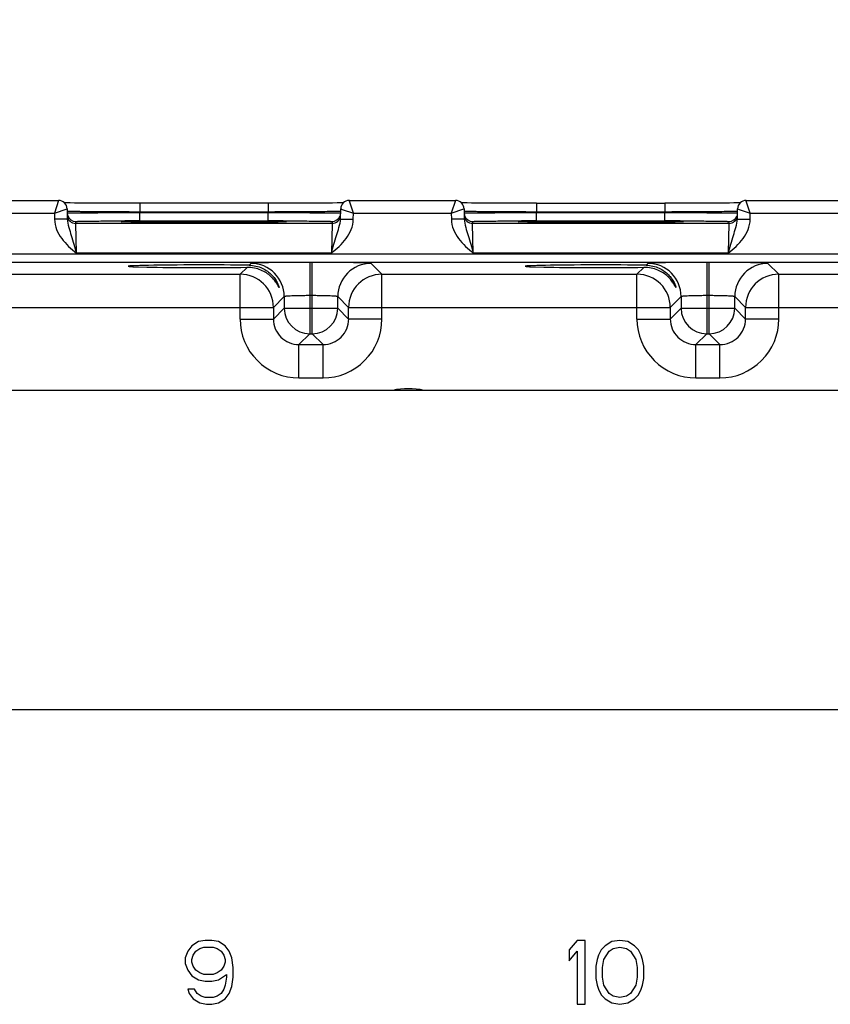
# Model space of a CAD drawing. Header units: inches. Extents: x 0 to 34, y 0 to 22.
# Tile 36 of 97: x 14.2 to 16.1, y 16 to 18.3. Entities that reach past the tile are written whole.
import ezdxf

# ---------------------------------------------------------------- set-up
doc = ezdxf.new("R2010")
doc.units = ezdxf.units.IN
doc.header["$LTSCALE"] = 1.87
doc.header["$MEASUREMENT"] = 0
doc.layers.get('0').update_dxf_attribs({"linetype": 'CONTINUOUS'})
doc.layers.add('COSMETIC', color=7, linetype='CONTINUOUS')
doc.layers.add('DIMENSIONS', color=7, linetype='CONTINUOUS')
doc.styles.get("Standard").update_dxf_attribs({"font": 'txt', "width": 0.8})
doc.dimstyles.new('DIMSTYLE_1', dxfattribs={"dimtxt": 0.125, "dimasz": 0.18, "dimexe": 0.125, "dimexo": 0.0625, "dimgap": 0.09, "dimtad": 0, "dimtih": 1, "dimtoh": 1, "dimzin": 4, "dimdsep": 46, "dimtxsty": 'STANDARD', "dimblk": '_FILLED', "dimblk1": '_FILLED', "dimblk2": '_FILLED', "dimcen": 0.09, "dimadec": 0, "dimazin": 0, "dimtp": 0.001, "dimtm": 0.001, "dimtfac": 1, "dimtofl": 0, "dimtmove": 0, "dimatfit": 3, "dimldrblk": '_FILLED', "dimfxl": 1, "dimtolj": 1, "dimtzin": 4, "dimarcsym": 0})

# ---------------------------------------------------------------- blocks, each defined once
blk = doc.blocks.new('*D15')
at = {"layer": 'DIMENSIONS', "color": 2, "linetype": 'CONTINUOUS'}
blk.add_line((18.8868, 16.7838), (18.8868, 18.5573), dxfattribs=at)
at = {"layer": 'DIMENSIONS', "color": 2, "linetype": 'CONTINUOUS', "insert": (18.8243, 18.6198), "char_height": 0.125, "width": 1.325, "attachment_point": 1, "rotation": 90, "line_spacing_factor": 0.9}
blk.add_mtext('14.89{\\Ftxt.shx;\\W1.000000;\\H0.125000; }[378.3]', dxfattribs=at)
blk = doc.blocks.new('_FILLED')
at = {"color": 0, "linetype": 'BYBLOCK'}
blk.add_solid([(0, 0), (-1, 0.174), (-1, -0.174)], dxfattribs=at)

msp = doc.modelspace()

# ---------------------------------------------------------------- linework, layer by layer
at = {"color": 7, "linetype": 'CONTINUOUS'}
for p, q in [((14.0023, 17.8816), (14.2513, 17.8816)), ((14.2513, 17.8816), (14.2415, 17.8516)), ((14.2702, 17.8758), (14.2652, 17.8759)), ((14.2786, 17.8757), (14.2702, 17.8758)), ((14.2889, 17.8756), (14.2786, 17.8757)), ((14.3023, 17.8754), (14.2889, 17.8756)), ((14.3179, 17.8753), (14.3023, 17.8754)), ((14.329, 17.8752), (14.3179, 17.8753)), ((14.3375, 17.8752), (14.329, 17.8752)), ((14.3446, 17.8751), (14.3375, 17.8752)), ((14.3519, 17.8751), (14.3446, 17.8751)), ((14.3596, 17.8751), (14.3519, 17.8751)), ((14.3655, 17.875), (14.3596, 17.8751)), ((14.3715, 17.875), (14.3655, 17.875)), ((14.3776, 17.875), (14.3715, 17.875)), ((14.3839, 17.875), (14.3776, 17.875)), ((14.3903, 17.875), (14.3839, 17.875)), ((14.3947, 17.875), (14.3903, 17.875)), ((14.4013, 17.8749), (14.3947, 17.875)), ((14.408, 17.8749), (14.4013, 17.8749)), ((14.4125, 17.8749), (14.408, 17.8749)), ((14.4194, 17.8749), (14.4125, 17.8749)), ((14.424, 17.8749), (14.4194, 17.8749)), ((14.431, 17.8749), (14.424, 17.8749)), ((14.4381, 17.8749), (14.431, 17.8749)), ((14.7422, 17.8749), (14.4381, 17.8749)), ((14.4414, 17.8749), (14.4414, 17.8553)), ((14.7422, 17.8749), (14.7422, 17.8553)), ((14.7623, 17.8749), (14.7543, 17.8749)), ((14.7727, 17.8749), (14.7623, 17.8749)), ((14.7804, 17.8749), (14.7727, 17.8749)), ((14.7904, 17.875), (14.7804, 17.8749)), ((14.7977, 17.875), (14.7904, 17.875)), ((14.8072, 17.875), (14.7977, 17.875)), ((14.8163, 17.875), (14.8072, 17.875)), ((14.8251, 17.8751), (14.8163, 17.875)), ((14.8356, 17.8751), (14.8251, 17.8751)), ((14.8474, 17.8752), (14.8356, 17.8751)), ((14.853, 17.8752), (14.8474, 17.8752)), ((14.8634, 17.8753), (14.853, 17.8752)), ((14.879, 17.8754), (14.8634, 17.8753)), ((14.8932, 17.8756), (14.879, 17.8754)), ((14.9038, 17.8757), (14.8932, 17.8756)), ((14.9122, 17.8758), (14.9038, 17.8757)), ((14.9184, 17.8759), (14.9122, 17.8758)), ((14.9421, 17.8516), (14.932, 17.8823)), ((14.9323, 17.8816), (15.1813, 17.8816)), ((15.1813, 17.8816), (15.1715, 17.8516)), ((15.2002, 17.8758), (15.1952, 17.8759)), ((15.2086, 17.8757), (15.2002, 17.8758)), ((15.2189, 17.8756), (15.2086, 17.8757)), ((15.2323, 17.8754), (15.2189, 17.8756)), ((15.2479, 17.8753), (15.2323, 17.8754)), ((15.259, 17.8752), (15.2479, 17.8753)), ((15.2675, 17.8752), (15.259, 17.8752)), ((15.2746, 17.8751), (15.2675, 17.8752)), ((15.2819, 17.8751), (15.2746, 17.8751)), ((15.2896, 17.8751), (15.2819, 17.8751)), ((15.2955, 17.875), (15.2896, 17.8751)), ((15.3015, 17.875), (15.2955, 17.875)), ((15.3076, 17.875), (15.3015, 17.875)), ((15.3139, 17.875), (15.3076, 17.875)), ((15.3203, 17.875), (15.3139, 17.875)), ((15.3247, 17.875), (15.3203, 17.875)), ((15.3313, 17.8749), (15.3247, 17.875)), ((15.338, 17.8749), (15.3313, 17.8749)), ((15.3425, 17.8749), (15.338, 17.8749)), ((15.3494, 17.8749), (15.3425, 17.8749)), ((15.354, 17.8749), (15.3494, 17.8749)), ((15.361, 17.8749), (15.354, 17.8749)), ((15.3681, 17.8749), (15.361, 17.8749)), ((15.3714, 17.8749), (15.3681, 17.8749)), ((15.3714, 17.8749), (15.6722, 17.8749)), ((15.3714, 17.8749), (15.3714, 17.8553)), ((15.6722, 17.8749), (15.6722, 17.8553)), ((15.6923, 17.8749), (15.6843, 17.8749)), ((15.7027, 17.8749), (15.6923, 17.8749)), ((15.7104, 17.8749), (15.7027, 17.8749)), ((15.7204, 17.875), (15.7104, 17.8749)), ((15.7277, 17.875), (15.7204, 17.875)), ((15.7372, 17.875), (15.7277, 17.875)), ((15.7463, 17.875), (15.7372, 17.875)), ((15.7551, 17.8751), (15.7463, 17.875)), ((15.7635, 17.8751), (15.7551, 17.8751)), ((15.7934, 17.8753), (15.7774, 17.8752)), ((15.809, 17.8754), (15.7934, 17.8753)), ((15.8232, 17.8756), (15.809, 17.8754)), ((15.8338, 17.8757), (15.8232, 17.8756)), ((15.8422, 17.8758), (15.8338, 17.8757)), ((15.8484, 17.8759), (15.8422, 17.8758)), ((15.8721, 17.8516), (15.862, 17.8823)), ((15.8623, 17.8816), (16.1113, 17.8816)), ((14.0121, 17.8516), (14.2415, 17.8516)), ((14.2415, 17.8516), (14.2712, 17.8619)), ((14.2415, 17.8516), (14.2417, 17.8374)), ((14.2713, 17.8619), (14.2717, 17.838)), ((14.4414, 17.8553), (14.7422, 17.8553)), ((14.4414, 17.8553), (14.4414, 17.8533)), ((14.4414, 17.8533), (14.7421, 17.8533)), ((14.4414, 17.8337), (14.4414, 17.8533)), ((14.7422, 17.8553), (14.7421, 17.8533)), ((14.7421, 17.8337), (14.7421, 17.8533)), ((14.9119, 17.838), (14.9123, 17.8619)), ((14.9123, 17.8619), (14.9161, 17.8606)), ((14.9161, 17.8606), (14.9421, 17.8516)), ((14.9418, 17.8374), (14.9421, 17.8516)), ((14.9421, 17.8516), (15.1715, 17.8516)), ((15.1715, 17.8516), (15.2012, 17.8619)), ((15.1715, 17.8516), (15.1717, 17.8374)), ((15.2013, 17.8619), (15.2017, 17.838)), ((15.3714, 17.8553), (15.6722, 17.8553)), ((15.3714, 17.8553), (15.3714, 17.8533)), ((15.3714, 17.8533), (15.6721, 17.8533)), ((15.3714, 17.8337), (15.3714, 17.8533)), ((15.6722, 17.8553), (15.6721, 17.8533)), ((15.6721, 17.8337), (15.6721, 17.8533)), ((15.8419, 17.838), (15.8423, 17.8619)), ((15.8423, 17.8619), (15.8461, 17.8606)), ((15.8461, 17.8606), (15.8721, 17.8516)), ((15.8718, 17.8374), (15.8721, 17.8516)), ((15.8721, 17.8516), (16.1015, 17.8516)), ((14.2717, 17.838), (14.2417, 17.8374)), ((14.2915, 17.8277), (14.2915, 17.8324)), ((14.892, 17.8277), (14.2915, 17.8277)), ((14.2931, 17.7577), (14.2915, 17.8277)), ((14.4007, 17.8316), (14.4005, 17.8316)), ((14.4009, 17.8316), (14.4007, 17.8316)), ((14.4012, 17.8316), (14.4009, 17.8316)), ((14.4017, 17.8315), (14.4012, 17.8316)), ((14.4023, 17.8315), (14.4017, 17.8315)), ((14.4031, 17.8315), (14.4023, 17.8315)), ((14.4042, 17.8314), (14.4031, 17.8315)), ((14.406, 17.8314), (14.4042, 17.8314)), ((14.4085, 17.8313), (14.406, 17.8314)), ((14.4125, 17.8312), (14.4085, 17.8313)), ((14.4195, 17.8311), (14.4125, 17.8312)), ((14.4291, 17.8309), (14.4195, 17.8311)), ((14.4409, 17.8308), (14.4291, 17.8309)), ((14.4488, 17.8307), (14.4409, 17.8308)), ((14.4414, 17.8337), (14.7421, 17.8337)), ((14.4643, 17.8306), (14.4488, 17.8307)), ((14.473, 17.8305), (14.4643, 17.8306)), ((14.4792, 17.8305), (14.473, 17.8305)), ((14.4856, 17.8304), (14.4792, 17.8305)), ((14.4923, 17.8304), (14.4856, 17.8304)), ((14.4976, 17.8304), (14.4923, 17.8304)), ((14.503, 17.8303), (14.4976, 17.8304)), ((14.5086, 17.8303), (14.503, 17.8303)), ((14.53, 17.8302), (14.5048, 17.8303)), ((14.5143, 17.8303), (14.5086, 17.8303)), ((14.5202, 17.8303), (14.5143, 17.8303)), ((14.5243, 17.8302), (14.5202, 17.8303)), ((14.5305, 17.8302), (14.5243, 17.8302)), ((14.5309, 17.8302), (14.53, 17.8302)), ((14.5368, 17.8302), (14.5305, 17.8302)), ((14.5434, 17.8302), (14.5368, 17.8302)), ((14.5478, 17.8302), (14.5434, 17.8302)), ((14.5546, 17.8302), (14.5478, 17.8302)), ((14.5616, 17.8302), (14.5546, 17.8302)), ((14.5663, 17.8302), (14.5616, 17.8302)), ((14.5735, 17.8301), (14.5663, 17.8302)), ((14.5808, 17.8301), (14.5735, 17.8301)), ((14.5883, 17.8301), (14.5808, 17.8301)), ((14.6007, 17.8301), (14.5883, 17.8301)), ((14.6045, 17.8301), (14.6007, 17.8301)), ((14.6082, 17.8301), (14.6045, 17.8301)), ((14.6119, 17.8302), (14.6082, 17.8301)), ((14.6155, 17.8302), (14.6119, 17.8302)), ((14.6192, 17.8302), (14.6155, 17.8302)), ((14.6228, 17.8302), (14.6192, 17.8302)), ((14.6264, 17.8302), (14.6228, 17.8302)), ((14.63, 17.8302), (14.6264, 17.8302)), ((14.6335, 17.8302), (14.63, 17.8302)), ((14.637, 17.8302), (14.6335, 17.8302)), ((14.6405, 17.8302), (14.637, 17.8302)), ((14.644, 17.8302), (14.6405, 17.8302)), ((14.6474, 17.8302), (14.644, 17.8302)), ((14.6536, 17.8302), (14.6458, 17.8302)), ((14.6508, 17.8302), (14.6474, 17.8302)), ((14.6541, 17.8302), (14.6508, 17.8302)), ((14.6544, 17.8302), (14.6536, 17.8302)), ((14.6574, 17.8302), (14.6541, 17.8302)), ((14.6607, 17.8303), (14.6574, 17.8302)), ((14.664, 17.8303), (14.6607, 17.8303)), ((14.6672, 17.8303), (14.664, 17.8303)), ((14.6703, 17.8303), (14.6672, 17.8303)), ((14.6735, 17.8303), (14.6703, 17.8303)), ((14.6765, 17.8303), (14.6735, 17.8303)), ((14.6811, 17.8303), (14.6765, 17.8303)), ((14.6841, 17.8303), (14.6811, 17.8303)), ((14.687, 17.8304), (14.6841, 17.8303)), ((14.6899, 17.8304), (14.687, 17.8304)), ((14.6942, 17.8304), (14.6899, 17.8304)), ((14.697, 17.8304), (14.6942, 17.8304)), ((14.7011, 17.8304), (14.697, 17.8304)), ((14.705, 17.8305), (14.7011, 17.8304)), ((14.7077, 17.8305), (14.705, 17.8305)), ((14.7115, 17.8305), (14.7077, 17.8305)), ((14.7152, 17.8305), (14.7115, 17.8305)), ((14.72, 17.8306), (14.7152, 17.8305)), ((14.7246, 17.8306), (14.72, 17.8306)), ((14.729, 17.8306), (14.7246, 17.8306)), ((14.7353, 17.8307), (14.729, 17.8306)), ((14.7429, 17.8308), (14.7353, 17.8307)), ((14.7546, 17.8309), (14.7429, 17.8308)), ((14.7641, 17.8311), (14.7546, 17.8309)), ((14.7711, 17.8312), (14.7641, 17.8311)), ((14.7753, 17.8313), (14.7711, 17.8312)), ((14.7778, 17.8314), (14.7753, 17.8313)), ((14.7795, 17.8314), (14.7778, 17.8314)), ((14.7807, 17.8315), (14.7795, 17.8314)), ((14.7815, 17.8315), (14.7807, 17.8315)), ((14.782, 17.8315), (14.7815, 17.8315)), ((14.7825, 17.8316), (14.782, 17.8315)), ((14.7827, 17.8316), (14.7825, 17.8316)), ((14.7829, 17.8316), (14.7827, 17.8316)), ((14.7831, 17.8316), (14.7829, 17.8316)), ((14.7832, 17.8316), (14.7831, 17.8316)), ((14.892, 17.8277), (14.8904, 17.7577)), ((14.8921, 17.8324), (14.892, 17.8277)), ((14.9119, 17.838), (14.9418, 17.8374)), ((15.2017, 17.838), (15.1717, 17.8374)), ((15.2215, 17.8277), (15.2215, 17.8324)), ((15.822, 17.8277), (15.2215, 17.8277)), ((15.2231, 17.7577), (15.2215, 17.8277)), ((15.3308, 17.8316), (15.3306, 17.8316)), ((15.331, 17.8316), (15.3308, 17.8316)), ((15.3314, 17.8315), (15.331, 17.8316)), ((15.3319, 17.8315), (15.3314, 17.8315)), ((15.3326, 17.8315), (15.3319, 17.8315)), ((15.3336, 17.8314), (15.3326, 17.8315)), ((15.3349, 17.8314), (15.3336, 17.8314)), ((15.3372, 17.8313), (15.3349, 17.8314)), ((15.3404, 17.8312), (15.3372, 17.8313)), ((15.3462, 17.8311), (15.3404, 17.8312)), ((15.3541, 17.831), (15.3462, 17.8311)), ((15.3647, 17.8308), (15.3541, 17.831)), ((15.3777, 17.8307), (15.3647, 17.8308)), ((15.3714, 17.8337), (15.6721, 17.8337)), ((15.3929, 17.8306), (15.3777, 17.8307)), ((15.4092, 17.8305), (15.403, 17.8305)), ((15.4156, 17.8304), (15.4092, 17.8305)), ((15.4223, 17.8304), (15.4156, 17.8304)), ((15.4276, 17.8304), (15.4223, 17.8304)), ((15.433, 17.8303), (15.4276, 17.8304)), ((15.4386, 17.8303), (15.433, 17.8303)), ((15.46, 17.8302), (15.4348, 17.8303)), ((15.4443, 17.8303), (15.4386, 17.8303)), ((15.4502, 17.8303), (15.4443, 17.8303)), ((15.4543, 17.8302), (15.4502, 17.8303)), ((15.4605, 17.8302), (15.4543, 17.8302)), ((15.4609, 17.8302), (15.46, 17.8302)), ((15.4668, 17.8302), (15.4605, 17.8302)), ((15.4734, 17.8302), (15.4668, 17.8302)), ((15.4778, 17.8302), (15.4734, 17.8302)), ((15.4846, 17.8302), (15.4778, 17.8302)), ((15.4916, 17.8302), (15.4846, 17.8302)), ((15.4963, 17.8302), (15.4916, 17.8302)), ((15.5035, 17.8301), (15.4963, 17.8302)), ((15.5108, 17.8301), (15.5035, 17.8301)), ((15.5183, 17.8301), (15.5108, 17.8301)), ((15.5307, 17.8301), (15.5183, 17.8301)), ((15.5345, 17.8301), (15.5307, 17.8301)), ((15.5382, 17.8301), (15.5345, 17.8301)), ((15.5419, 17.8302), (15.5382, 17.8301)), ((15.5455, 17.8302), (15.5419, 17.8302)), ((15.5492, 17.8302), (15.5455, 17.8302)), ((15.5528, 17.8302), (15.5492, 17.8302)), ((15.5564, 17.8302), (15.5528, 17.8302)), ((15.56, 17.8302), (15.5564, 17.8302)), ((15.5635, 17.8302), (15.56, 17.8302)), ((15.567, 17.8302), (15.5635, 17.8302)), ((15.5705, 17.8302), (15.567, 17.8302)), ((15.574, 17.8302), (15.5705, 17.8302)), ((15.5774, 17.8302), (15.574, 17.8302)), ((15.5836, 17.8302), (15.5758, 17.8302)), ((15.5808, 17.8302), (15.5774, 17.8302)), ((15.5841, 17.8302), (15.5808, 17.8302)), ((15.5844, 17.8302), (15.5836, 17.8302)), ((15.5874, 17.8302), (15.5841, 17.8302)), ((15.5907, 17.8303), (15.5874, 17.8302)), ((15.594, 17.8303), (15.5907, 17.8303)), ((15.5972, 17.8303), (15.594, 17.8303)), ((15.6003, 17.8303), (15.5972, 17.8303)), ((15.6035, 17.8303), (15.6003, 17.8303)), ((15.6065, 17.8303), (15.6035, 17.8303)), ((15.6111, 17.8303), (15.6065, 17.8303)), ((15.6141, 17.8303), (15.6111, 17.8303)), ((15.617, 17.8304), (15.6141, 17.8303)), ((15.6199, 17.8304), (15.617, 17.8304)), ((15.6242, 17.8304), (15.6199, 17.8304)), ((15.627, 17.8304), (15.6242, 17.8304)), ((15.6311, 17.8304), (15.627, 17.8304)), ((15.635, 17.8305), (15.6311, 17.8304)), ((15.6377, 17.8305), (15.635, 17.8305)), ((15.6415, 17.8305), (15.6377, 17.8305)), ((15.6452, 17.8305), (15.6415, 17.8305)), ((15.65, 17.8306), (15.6452, 17.8305)), ((15.6546, 17.8306), (15.65, 17.8306)), ((15.659, 17.8306), (15.6546, 17.8306)), ((15.6653, 17.8307), (15.659, 17.8306)), ((15.6729, 17.8308), (15.6653, 17.8307)), ((15.6846, 17.8309), (15.6729, 17.8308)), ((15.6941, 17.8311), (15.6846, 17.8309)), ((15.7011, 17.8312), (15.6941, 17.8311)), ((15.7053, 17.8313), (15.7011, 17.8312)), ((15.7078, 17.8314), (15.7053, 17.8313)), ((15.7095, 17.8314), (15.7078, 17.8314)), ((15.7107, 17.8315), (15.7095, 17.8314)), ((15.7115, 17.8315), (15.7107, 17.8315)), ((15.712, 17.8315), (15.7115, 17.8315)), ((15.7125, 17.8316), (15.712, 17.8315)), ((15.7127, 17.8316), (15.7125, 17.8316)), ((15.7129, 17.8316), (15.7127, 17.8316)), ((15.7131, 17.8316), (15.7129, 17.8316)), ((15.7132, 17.8316), (15.7131, 17.8316)), ((15.822, 17.8277), (15.8204, 17.7577)), ((15.8221, 17.8324), (15.822, 17.8277)), ((15.8419, 17.838), (15.8718, 17.8374)), ((19.6905, 17.7555), (6.7202, 17.7555)), ((14.8904, 17.7577), (14.2931, 17.7577)), ((15.8204, 17.7577), (15.2231, 17.7577)), ((19.6905, 17.7365), (6.7202, 17.7365)), ((14.702, 17.7341), (14.6978, 17.7298)), ((14.8456, 17.7364), (14.84, 17.7364)), ((14.84, 17.7364), (14.84, 17.5691)), ((14.8456, 17.5691), (14.8456, 17.7364)), ((15.0089, 17.7087), (14.9835, 17.7341)), ((15.632, 17.7341), (15.6278, 17.7298)), ((15.7756, 17.7364), (15.77, 17.7364)), ((15.77, 17.7364), (15.77, 17.5691)), ((15.7756, 17.5691), (15.7756, 17.7364)), ((15.9389, 17.7087), (15.9135, 17.7341)), ((14.0789, 17.7087), (14.6766, 17.7087)), ((14.6928, 17.7248), (14.6766, 17.7087)), ((14.6766, 17.6037), (14.6766, 17.7087)), ((15.0089, 17.7087), (15.6066, 17.7087)), ((15.0089, 17.6037), (15.0089, 17.7087)), ((15.6228, 17.7248), (15.6066, 17.7087)), ((15.6066, 17.6037), (15.6066, 17.7087)), ((15.9389, 17.7087), (16.5366, 17.7087)), ((15.9389, 17.6037), (15.9389, 17.7087)), ((14.78, 17.6561), (14.7546, 17.6307)), ((14.78, 17.6561), (14.78, 17.6291)), ((14.8456, 17.6585), (14.84, 17.6585)), ((14.9056, 17.6291), (14.9056, 17.6561)), ((14.9309, 17.6307), (14.9056, 17.6561)), ((15.71, 17.6561), (15.6846, 17.6307)), ((15.71, 17.6561), (15.71, 17.6291)), ((15.7756, 17.6585), (15.77, 17.6585)), ((15.8356, 17.6291), (15.8356, 17.6561)), ((15.8609, 17.6307), (15.8356, 17.6561)), ((14.0009, 17.6307), (14.7546, 17.6307)), ((14.7546, 17.6307), (14.7546, 17.6037)), ((14.78, 17.6291), (14.7546, 17.6037)), ((14.78, 17.6291), (14.9056, 17.6291)), ((14.9056, 17.6291), (14.9309, 17.6037)), ((14.9309, 17.6307), (15.6846, 17.6307)), ((14.9309, 17.6037), (14.9309, 17.6307)), ((15.6846, 17.6307), (15.6846, 17.6037)), ((15.71, 17.6291), (15.6846, 17.6037)), ((15.71, 17.6291), (15.8356, 17.6291)), ((15.8356, 17.6291), (15.8609, 17.6037)), ((15.8609, 17.6307), (16.6146, 17.6307)), ((15.8609, 17.6037), (15.8609, 17.6307)), ((14.6766, 17.6037), (14.7546, 17.6037)), ((15.0089, 17.6037), (14.9309, 17.6037)), ((15.6066, 17.6037), (15.6846, 17.6037)), ((15.9389, 17.6037), (15.8609, 17.6037)), ((14.84, 17.5691), (14.8146, 17.5437)), ((14.84, 17.5691), (14.8456, 17.5691)), ((14.8456, 17.5691), (14.8709, 17.5437)), ((15.77, 17.5691), (15.7446, 17.5437)), ((15.77, 17.5691), (15.7756, 17.5691)), ((15.7756, 17.5691), (15.8009, 17.5437)), ((14.8146, 17.5437), (14.8709, 17.5437)), ((14.8146, 17.4657), (14.8146, 17.5437)), ((14.8709, 17.4657), (14.8709, 17.5437)), ((15.7446, 17.5437), (15.8009, 17.5437)), ((15.7446, 17.4657), (15.7446, 17.5437)), ((15.8009, 17.4657), (15.8009, 17.5437)), ((14.8146, 17.4657), (14.8709, 17.4657)), ((15.7446, 17.4657), (15.8009, 17.4657)), ((19.5469, 17.4365), (6.8803, 17.4365)), ((6.8803, 16.6885), (19.5469, 16.6885)), ((14.5634, 16.1346), (14.554, 16.1218)), ((14.579, 16.1442), (14.5634, 16.1346)), ((14.5947, 16.1473), (14.579, 16.1442)), ((14.6103, 16.1473), (14.5947, 16.1473)), ((14.6259, 16.1442), (14.6103, 16.1473)), ((14.6415, 16.1346), (14.6259, 16.1442)), ((14.6509, 16.1218), (14.6415, 16.1346)), ((15.4665, 16.1473), (15.4478, 16.125)), ((15.4853, 16.1473), (15.4665, 16.1473)), ((15.4853, 15.9973), (15.4853, 16.1473)), ((15.5322, 16.1346), (15.5228, 16.125)), ((15.5478, 16.1442), (15.5322, 16.1346)), ((15.5665, 16.1473), (15.5478, 16.1442)), ((15.5853, 16.1442), (15.5665, 16.1473)), ((15.6009, 16.1346), (15.5853, 16.1442)), ((15.6103, 16.125), (15.6009, 16.1346)), ((14.554, 16.1218), (14.5478, 16.1059)), ((14.5634, 16.1027), (14.5665, 16.1122)), ((14.5665, 16.1122), (14.5728, 16.1218)), ((14.5728, 16.1218), (14.5822, 16.1282)), ((14.5822, 16.1282), (14.5915, 16.1314)), ((14.5915, 16.1314), (14.6134, 16.1314)), ((14.6134, 16.1314), (14.6228, 16.1282)), ((14.6228, 16.1282), (14.6322, 16.1218)), ((14.6322, 16.1218), (14.6384, 16.1122)), ((14.6384, 16.1122), (14.6415, 16.1027)), ((14.6572, 16.1059), (14.6509, 16.1218)), ((15.4478, 16.125), (15.4478, 16.0995)), ((15.4478, 16.0995), (15.4665, 16.1218)), ((15.4665, 16.1218), (15.4665, 15.9973)), ((15.5165, 16.1122), (15.5134, 16.1027)), ((15.5228, 16.125), (15.5165, 16.1122)), ((15.529, 16.1027), (15.5415, 16.1218)), ((15.5415, 16.1218), (15.5509, 16.1282)), ((15.5509, 16.1282), (15.5665, 16.1314)), ((15.5665, 16.1314), (15.5822, 16.1282)), ((15.5822, 16.1282), (15.5915, 16.1218)), ((15.5915, 16.1218), (15.604, 16.1027)), ((15.6165, 16.1122), (15.6103, 16.125)), ((15.6197, 16.1027), (15.6165, 16.1122)), ((14.5478, 16.1059), (14.5478, 16.0931)), ((14.5478, 16.0931), (14.554, 16.0771)), ((14.5634, 16.0963), (14.5634, 16.1027)), ((14.5665, 16.0867), (14.5634, 16.0963)), ((14.5728, 16.0771), (14.5665, 16.0867)), ((14.6384, 16.0867), (14.6322, 16.0771)), ((14.6415, 16.0963), (14.6384, 16.0867)), ((14.6415, 16.1027), (14.6415, 16.0963)), ((14.6603, 16.0835), (14.6572, 16.1059)), ((15.5134, 16.1027), (15.5103, 16.0867)), ((15.5103, 16.0867), (15.5103, 16.058)), ((15.5259, 16.0835), (15.529, 16.1027)), ((15.604, 16.1027), (15.6072, 16.0835)), ((15.6228, 16.0867), (15.6197, 16.1027)), ((15.6228, 16.058), (15.6228, 16.0867)), ((14.554, 16.0771), (14.5634, 16.0644)), ((14.5634, 16.0644), (14.579, 16.0548)), ((14.5822, 16.0708), (14.5728, 16.0771)), ((14.5915, 16.0676), (14.5822, 16.0708)), ((14.6134, 16.0676), (14.5915, 16.0676)), ((14.6228, 16.0708), (14.6134, 16.0676)), ((14.6322, 16.0771), (14.6228, 16.0708)), ((14.6259, 16.0548), (14.6447, 16.0676)), ((14.6447, 16.0676), (14.6447, 16.0612)), ((14.6603, 16.0612), (14.6603, 16.0835)), ((15.5259, 16.0612), (15.5259, 16.0835)), ((15.6072, 16.0835), (15.6072, 16.0612)), ((14.579, 16.0548), (14.5947, 16.0516)), ((14.5947, 16.0516), (14.6103, 16.0516)), ((14.6103, 16.0516), (14.6259, 16.0548)), ((14.6415, 16.042), (14.6384, 16.0325)), ((14.6447, 16.0612), (14.6415, 16.042)), ((14.6572, 16.0388), (14.6603, 16.0612)), ((15.5103, 16.058), (15.5134, 16.042)), ((15.5134, 16.042), (15.5165, 16.0325)), ((15.529, 16.042), (15.5259, 16.0612)), ((15.5415, 16.0229), (15.529, 16.042)), ((15.604, 16.042), (15.5915, 16.0229)), ((15.6072, 16.0612), (15.604, 16.042)), ((15.6165, 16.0325), (15.6197, 16.042)), ((15.6197, 16.042), (15.6228, 16.058)), ((14.5697, 16.0325), (14.554, 16.0325)), ((14.554, 16.0325), (14.5572, 16.0229)), ((14.5572, 16.0229), (14.5665, 16.0101)), ((14.5759, 16.0229), (14.5697, 16.0325)), ((14.5853, 16.0165), (14.5759, 16.0229)), ((14.6322, 16.0229), (14.6228, 16.0165)), ((14.6384, 16.0325), (14.6322, 16.0229)), ((14.6415, 16.0101), (14.6509, 16.0229)), ((14.6509, 16.0229), (14.6572, 16.0388)), ((15.5165, 16.0325), (15.5228, 16.0197)), ((15.5228, 16.0197), (15.5322, 16.0101)), ((15.5509, 16.0165), (15.5415, 16.0229)), ((15.5915, 16.0229), (15.5822, 16.0165)), ((15.6009, 16.0101), (15.6103, 16.0197)), ((15.6103, 16.0197), (15.6165, 16.0325)), ((14.5665, 16.0101), (14.5822, 16.0005)), ((14.5822, 16.0005), (14.5978, 15.9973)), ((14.5947, 16.0133), (14.5853, 16.0165)), ((14.6134, 16.0133), (14.5947, 16.0133)), ((14.5978, 15.9973), (14.6103, 15.9973)), ((14.6103, 15.9973), (14.6259, 16.0005)), ((14.6228, 16.0165), (14.6134, 16.0133)), ((14.6259, 16.0005), (14.6415, 16.0101)), ((15.4665, 15.9973), (15.4853, 15.9973)), ((15.5322, 16.0101), (15.5478, 16.0005)), ((15.5478, 16.0005), (15.5665, 15.9973)), ((15.5665, 16.0133), (15.5509, 16.0165)), ((15.5822, 16.0165), (15.5665, 16.0133)), ((15.5665, 15.9973), (15.5853, 16.0005)), ((15.5853, 16.0005), (15.6009, 16.0101))]:
    msp.add_line(p, q, dxfattribs=at)
for points in [[(14.7543, 17.8749), (14.7435, 17.8749), (14.7422, 17.8749)], [(15.6843, 17.8749), (15.6735, 17.8749), (15.6722, 17.8749)], [(15.7774, 17.8752), (15.7656, 17.8751), (15.7635, 17.8751)], [(14.4005, 17.8316), (14.4004, 17.8316), (14.4003, 17.8316)], [(14.7833, 17.8316), (14.7832, 17.8316), (14.7832, 17.8316)], [(15.3306, 17.8316), (15.3304, 17.8316), (15.3304, 17.8316), (15.3303, 17.8316)], [(15.403, 17.8305), (15.3943, 17.8306), (15.3929, 17.8306)], [(15.7133, 17.8316), (15.7132, 17.8316), (15.7132, 17.8316)]]:
    msp.add_lwpolyline(points, dxfattribs=at)
for centre, radius, start, end in [((14.2513, 17.8616), 0.02, 1.0014, 90.003), ((14.9323, 17.8616), 0.02, 89.9965, 178.9986), ((15.1813, 17.8616), 0.02, 1.0014, 90.003), ((15.8623, 17.8616), 0.02, 89.9965, 178.9986), ((14.2916, 17.8524), 0.0201, 185.9764, 200.7377), ((14.2915, 17.8477), 0.02, 185.9442, 270.0012), ((14.2915, 17.8524), 0.02, 200.7819, 269.9982), ((14.892, 17.8477), 0.02, 269.9988, 354.0557), ((14.8921, 17.8524), 0.02, 270.0018, 339.2182), ((15.2216, 17.8524), 0.0201, 185.9764, 200.7377), ((15.2215, 17.8477), 0.02, 185.9442, 270.0012), ((15.2215, 17.8524), 0.02, 200.7819, 269.9982), ((15.822, 17.8477), 0.02, 269.9988, 354.0557), ((15.8221, 17.8524), 0.02, 270.0018, 339.2182), ((14.4411, 1.2048), 16.6289, 89.99887, 90.1204), ((14.5915, 39.2869), 21.4568, 269.83809, 270.00066), ((14.5925, 39.0167), 21.1866, 269.99809, 270.14427), ((14.7422, 0.9525), 16.8812, 89.88052, 90.00023), ((15.3711, 1.2048), 16.6289, 89.99887, 90.1204), ((15.5215, 39.2869), 21.4568, 269.83809, 270.00066), ((15.5225, 39.0167), 21.1866, 269.99809, 270.14427), ((15.6722, 0.9525), 16.8812, 89.88052, 90.00023), ((14.702, 17.6561), 0.078, 0.0209, 89.9791), ((14.9836, 17.6561), 0.078, 90.0209, 179.9791), ((15.632, 17.6561), 0.078, 0.0209, 89.9791), ((15.9136, 17.6561), 0.078, 90.0209, 179.9791), ((14.6766, 17.6307), 0.078, 0.0209, 89.9791), ((15.0089, 17.6307), 0.078, 90.021, 179.979), ((15.6066, 17.6307), 0.078, 0.0209, 89.9791), ((15.9389, 17.6307), 0.078, 90.021, 179.979), ((14.84, 17.6291), 0.06, 180.0215, 269.9785), ((14.8455, 17.6291), 0.06, 270.0215, 359.9785), ((15.77, 17.6291), 0.06, 180.0215, 269.9785), ((15.7755, 17.6291), 0.06, 270.0215, 359.9785), ((14.8146, 17.6037), 0.138, 179.9968, 270.0032), ((14.8146, 17.6037), 0.06, 179.9647, 270.0353), ((14.8709, 17.6037), 0.138, 269.9968, 0.0032), ((14.871, 17.6037), 0.06, 269.9659, 0.0341), ((15.7446, 17.6037), 0.138, 179.9968, 270.0032), ((15.7446, 17.6037), 0.06, 179.9647, 270.0353), ((15.8009, 17.6037), 0.138, 269.9968, 0.0032), ((15.801, 17.6037), 0.06, 269.9659, 0.0341)]:
    msp.add_arc(centre, radius, start, end, dxfattribs=at)
for centre in [(14.5918, 17.7274), (15.5218, 17.7274)]:
    msp.add_ellipse(centre, major_axis=(0.1771, 0), ratio=0.017455, start_param=0.92934, end_param=5.318939, dxfattribs=at)
for points in [[(14.2712, 17.8619), (14.2712, 17.8619), (14.2713, 17.8619), (14.2713, 17.8619)], [(15.2012, 17.8619), (15.2012, 17.8619), (15.2013, 17.8619), (15.2013, 17.8619)]]:
    msp.add_open_spline(points, degree=3, dxfattribs=at)
for points, knots in [([(14.2714, 17.8569), (14.2714, 17.8568), (14.2718, 17.8569), (14.2723, 17.8567), (14.2734, 17.8567), (14.2748, 17.8566), (14.2766, 17.8566), (14.2798, 17.8565), (14.2848, 17.8564), (14.2919, 17.8562), (14.3005, 17.8561), (14.3104, 17.856), (14.3216, 17.8559), (14.3339, 17.8558), (14.3523, 17.8556), (14.3772, 17.8555), (14.4086, 17.8553), (14.4303, 17.8553), (14.4414, 17.8553)], [0, 0, 0, 0, 0.001269, 0.004904, 0.010927, 0.019331, 0.030094, 0.043192, 0.076265, 0.118231, 0.168685, 0.227145, 0.293046, 0.365752, 0.444565, 0.617421, 0.804963, 1, 1, 1, 1]), ([(14.2715, 17.852), (14.2715, 17.8521), (14.2719, 17.852), (14.2724, 17.8522), (14.2735, 17.8522), (14.2748, 17.8522), (14.2767, 17.8523), (14.2799, 17.8523), (14.2849, 17.8524), (14.292, 17.8525), (14.3005, 17.8526), (14.3104, 17.8527), (14.3216, 17.8528), (14.3339, 17.8529), (14.3523, 17.853), (14.3772, 17.8531), (14.4087, 17.8532), (14.4304, 17.8533), (14.4414, 17.8533)], [0, 0, 0, 0, 0.001233, 0.004848, 0.010855, 0.019244, 0.029994, 0.043079, 0.076129, 0.118075, 0.168515, 0.226965, 0.292863, 0.365572, 0.444395, 0.617289, 0.804889, 1, 1, 1, 1]), ([(14.7421, 17.8533), (14.7532, 17.8533), (14.7749, 17.8532), (14.8064, 17.8531), (14.8312, 17.853), (14.8496, 17.8529), (14.8619, 17.8528), (14.8731, 17.8527), (14.883, 17.8526), (14.8916, 17.8525), (14.8987, 17.8524), (14.9037, 17.8523), (14.9069, 17.8523), (14.9087, 17.8522), (14.9101, 17.8522), (14.9112, 17.8522), (14.9117, 17.852), (14.9121, 17.8521), (14.9121, 17.852)], [0, 0, 0, 0, 0.195111, 0.382711, 0.555605, 0.634428, 0.707137, 0.773035, 0.831485, 0.881925, 0.923871, 0.956921, 0.970006, 0.980756, 0.989145, 0.995152, 0.998767, 1, 1, 1, 1]), ([(14.7422, 17.8553), (14.7632, 17.8553), (14.7939, 17.8554), (14.833, 17.8556), (14.8581, 17.8558), (14.879, 17.8561), (14.8935, 17.8563), (14.9024, 17.8565), (14.9069, 17.8566), (14.91, 17.8567), (14.9115, 17.8568), (14.912, 17.8569)], [0, 0, 0, 0, 0.372158, 0.541364, 0.690991, 0.815629, 0.910768, 0.946154, 0.972968, 0.990968, 1, 1, 1, 1]), ([(15.2014, 17.8569), (15.2014, 17.8568), (15.2018, 17.8569), (15.2023, 17.8567), (15.2034, 17.8567), (15.2048, 17.8566), (15.2066, 17.8566), (15.2098, 17.8565), (15.2148, 17.8564), (15.2219, 17.8562), (15.2305, 17.8561), (15.2404, 17.856), (15.2516, 17.8559), (15.2639, 17.8558), (15.2823, 17.8556), (15.3072, 17.8555), (15.3386, 17.8553), (15.3603, 17.8553), (15.3714, 17.8553)], [0, 0, 0, 0, 0.001269, 0.004904, 0.010927, 0.019331, 0.030094, 0.043192, 0.076265, 0.118231, 0.168685, 0.227145, 0.293046, 0.365752, 0.444565, 0.617421, 0.804963, 1, 1, 1, 1]), ([(15.2015, 17.852), (15.2015, 17.8521), (15.2019, 17.852), (15.2024, 17.8522), (15.2035, 17.8522), (15.2048, 17.8522), (15.2067, 17.8523), (15.2099, 17.8523), (15.2149, 17.8524), (15.222, 17.8525), (15.2305, 17.8526), (15.2404, 17.8527), (15.2516, 17.8528), (15.2639, 17.8529), (15.2823, 17.853), (15.3072, 17.8531), (15.3387, 17.8532), (15.3604, 17.8533), (15.3714, 17.8533)], [0, 0, 0, 0, 0.001233, 0.004848, 0.010855, 0.019244, 0.029994, 0.043079, 0.076129, 0.118075, 0.168515, 0.226965, 0.292863, 0.365572, 0.444395, 0.617289, 0.804889, 1, 1, 1, 1]), ([(15.6721, 17.8533), (15.6832, 17.8533), (15.7049, 17.8532), (15.7364, 17.8531), (15.7612, 17.853), (15.7796, 17.8529), (15.7919, 17.8528), (15.8031, 17.8527), (15.813, 17.8526), (15.8216, 17.8525), (15.8287, 17.8524), (15.8337, 17.8523), (15.8369, 17.8523), (15.8387, 17.8522), (15.8401, 17.8522), (15.8412, 17.8522), (15.8417, 17.852), (15.8421, 17.8521), (15.8421, 17.852)], [0, 0, 0, 0, 0.195111, 0.382711, 0.555605, 0.634428, 0.707137, 0.773035, 0.831485, 0.881925, 0.923871, 0.956921, 0.970006, 0.980756, 0.989145, 0.995152, 0.998767, 1, 1, 1, 1]), ([(15.6722, 17.8553), (15.6932, 17.8553), (15.7239, 17.8554), (15.763, 17.8556), (15.7881, 17.8558), (15.809, 17.8561), (15.8235, 17.8563), (15.8324, 17.8565), (15.8369, 17.8566), (15.84, 17.8567), (15.8415, 17.8568), (15.842, 17.8569)], [0, 0, 0, 0, 0.372158, 0.541364, 0.690991, 0.815629, 0.910768, 0.946154, 0.972968, 0.990968, 1, 1, 1, 1]), ([(14.2417, 17.8374), (14.2419, 17.8293), (14.2454, 17.813), (14.2579, 17.7917), (14.2746, 17.7737), (14.2869, 17.763), (14.2931, 17.7577)], [0, 0, 0, 0, 0.249434, 0.499356, 0.749606, 1, 1, 1, 1]), ([(14.2717, 17.838), (14.2718, 17.8314), (14.275, 17.8183), (14.2813, 17.7991), (14.2873, 17.7788), (14.2911, 17.7648), (14.2931, 17.7577)], [0, 0, 0, 0, 0.237871, 0.478216, 0.733079, 1, 1, 1, 1]), ([(14.2915, 17.8324), (14.2915, 17.8324), (14.2917, 17.8324), (14.292, 17.8325), (14.2927, 17.8325), (14.2936, 17.8326), (14.2948, 17.8326), (14.2968, 17.8327), (14.3, 17.8328), (14.3046, 17.8329), (14.3101, 17.833), (14.3165, 17.8331), (14.3268, 17.8332), (14.3415, 17.8334), (14.3611, 17.8335), (14.383, 17.8336), (14.3982, 17.8336), (14.4061, 17.8336)], [0, 0, 0, 0, 0.001224, 0.00465, 0.010321, 0.01824, 0.028394, 0.040766, 0.072077, 0.111958, 0.16014, 0.216285, 0.280008, 0.428364, 0.6011, 0.793426, 1, 1, 1, 1]), ([(14.4064, 17.8313), (14.4036, 17.8314), (14.3926, 17.8318), (14.4035, 17.8322), (14.4062, 17.8323)], [0, 0, 0, 0, 0.506957, 1, 1, 1, 1]), ([(14.4062, 17.8323), (14.4151, 17.8326), (14.4384, 17.8329), (14.5003, 17.8334), (14.5532, 17.8335), (14.5918, 17.8335)], [0, 0, 0, 0, 0.144834, 0.376551, 1, 1, 1, 1]), ([(14.5048, 17.8303), (14.4844, 17.8304), (14.4516, 17.8306), (14.4188, 17.831), (14.4064, 17.8313)], [0, 0, 0, 0, 0.622035, 1, 1, 1, 1]), ([(14.5918, 17.8335), (14.6302, 17.8335), (14.683, 17.8334), (14.7448, 17.8329), (14.7681, 17.8326), (14.7771, 17.8323)], [0, 0, 0, 0, 0.622443, 0.85433, 1, 1, 1, 1]), ([(14.7774, 17.8313), (14.7621, 17.8309), (14.7211, 17.8306), (14.6801, 17.8303), (14.6544, 17.8302)], [0, 0, 0, 0, 0.373943, 1, 1, 1, 1]), ([(14.7771, 17.8323), (14.7799, 17.8322), (14.791, 17.8318), (14.7801, 17.8314), (14.7774, 17.8313)], [0, 0, 0, 0, 0.507698, 1, 1, 1, 1]), ([(14.7774, 17.8336), (14.7853, 17.8336), (14.8006, 17.8336), (14.8224, 17.8335), (14.8421, 17.8334), (14.8568, 17.8332), (14.867, 17.8331), (14.8734, 17.833), (14.879, 17.8329), (14.8835, 17.8328), (14.8867, 17.8327), (14.8888, 17.8326), (14.8899, 17.8326), (14.8908, 17.8325), (14.8915, 17.8325), (14.8918, 17.8324), (14.8921, 17.8324), (14.8921, 17.8324)], [0, 0, 0, 0, 0.206573, 0.398898, 0.571634, 0.71999, 0.783713, 0.839858, 0.88804, 0.927922, 0.959234, 0.971605, 0.98176, 0.989679, 0.99535, 0.998776, 1, 1, 1, 1]), ([(14.8904, 17.7577), (14.8924, 17.7648), (14.8962, 17.7788), (14.9022, 17.7991), (14.9085, 17.8183), (14.9117, 17.8314), (14.9119, 17.838)], [0, 0, 0, 0, 0.26692, 0.521785, 0.762128, 1, 1, 1, 1]), ([(14.8904, 17.7577), (14.8966, 17.763), (14.909, 17.7737), (14.9257, 17.7917), (14.9382, 17.813), (14.9417, 17.8293), (14.9418, 17.8374)], [0, 0, 0, 0, 0.250433, 0.500695, 0.750607, 1, 1, 1, 1]), ([(15.1717, 17.8374), (15.1719, 17.8293), (15.1754, 17.813), (15.1879, 17.7917), (15.2046, 17.7737), (15.2169, 17.763), (15.2231, 17.7577)], [0, 0, 0, 0, 0.249434, 0.499356, 0.749606, 1, 1, 1, 1]), ([(15.2017, 17.838), (15.2018, 17.8314), (15.205, 17.8183), (15.2113, 17.7991), (15.2173, 17.7788), (15.2211, 17.7648), (15.2231, 17.7577)], [0, 0, 0, 0, 0.237871, 0.478216, 0.733079, 1, 1, 1, 1]), ([(15.2215, 17.8324), (15.2215, 17.8324), (15.2217, 17.8324), (15.222, 17.8325), (15.2227, 17.8325), (15.2236, 17.8326), (15.2248, 17.8326), (15.2268, 17.8327), (15.23, 17.8328), (15.2346, 17.8329), (15.2401, 17.833), (15.2465, 17.8331), (15.2568, 17.8332), (15.2715, 17.8334), (15.2911, 17.8335), (15.313, 17.8336), (15.3282, 17.8336), (15.3361, 17.8336)], [0, 0, 0, 0, 0.001224, 0.00465, 0.010321, 0.01824, 0.028394, 0.040766, 0.072077, 0.111958, 0.16014, 0.216285, 0.280008, 0.428364, 0.6011, 0.793426, 1, 1, 1, 1]), ([(15.3364, 17.8313), (15.3336, 17.8314), (15.3226, 17.8318), (15.3335, 17.8322), (15.3362, 17.8323)], [0, 0, 0, 0, 0.506957, 1, 1, 1, 1]), ([(15.3362, 17.8323), (15.3451, 17.8326), (15.3684, 17.8329), (15.4303, 17.8334), (15.4832, 17.8335), (15.5218, 17.8335)], [0, 0, 0, 0, 0.144834, 0.376551, 1, 1, 1, 1]), ([(15.4348, 17.8303), (15.4144, 17.8304), (15.3816, 17.8306), (15.3488, 17.831), (15.3364, 17.8313)], [0, 0, 0, 0, 0.622035, 1, 1, 1, 1]), ([(15.5218, 17.8335), (15.5602, 17.8335), (15.613, 17.8334), (15.6748, 17.8329), (15.6981, 17.8326), (15.7071, 17.8323)], [0, 0, 0, 0, 0.622443, 0.85433, 1, 1, 1, 1]), ([(15.7074, 17.8313), (15.6921, 17.8309), (15.6511, 17.8306), (15.6101, 17.8303), (15.5844, 17.8302)], [0, 0, 0, 0, 0.373943, 1, 1, 1, 1]), ([(15.7071, 17.8323), (15.7099, 17.8322), (15.721, 17.8318), (15.7101, 17.8314), (15.7074, 17.8313)], [0, 0, 0, 0, 0.507698, 1, 1, 1, 1]), ([(15.7074, 17.8336), (15.7153, 17.8336), (15.7306, 17.8336), (15.7524, 17.8335), (15.7721, 17.8334), (15.7868, 17.8332), (15.797, 17.8331), (15.8034, 17.833), (15.809, 17.8329), (15.8135, 17.8328), (15.8167, 17.8327), (15.8188, 17.8326), (15.8199, 17.8326), (15.8208, 17.8325), (15.8215, 17.8325), (15.8218, 17.8324), (15.8221, 17.8324), (15.8221, 17.8324)], [0, 0, 0, 0, 0.206573, 0.398898, 0.571634, 0.71999, 0.783713, 0.839858, 0.88804, 0.927922, 0.959234, 0.971605, 0.98176, 0.989679, 0.99535, 0.998776, 1, 1, 1, 1]), ([(15.8204, 17.7577), (15.8224, 17.7648), (15.8262, 17.7788), (15.8322, 17.7991), (15.8385, 17.8183), (15.8417, 17.8314), (15.8419, 17.838)], [0, 0, 0, 0, 0.26692, 0.521785, 0.762128, 1, 1, 1, 1]), ([(15.8204, 17.7577), (15.8266, 17.763), (15.839, 17.7737), (15.8557, 17.7917), (15.8682, 17.813), (15.8717, 17.8293), (15.8718, 17.8374)], [0, 0, 0, 0, 0.250433, 0.500695, 0.750607, 1, 1, 1, 1]), ([(14.6978, 17.7298), (14.7083, 17.7297), (14.7237, 17.7262), (14.7405, 17.7163), (14.7503, 17.7079), (14.7578, 17.6988), (14.7626, 17.6912), (14.7653, 17.6855), (14.7668, 17.6819), (14.7676, 17.6793), (14.7681, 17.6779), (14.768, 17.6775)], [0, 0, 0, 0, 0.337578, 0.486404, 0.623742, 0.749964, 0.862771, 0.911925, 0.953601, 0.984381, 1, 1, 1, 1]), ([(14.84, 17.7364), (14.8311, 17.7364), (14.8137, 17.7364), (14.7884, 17.7363), (14.765, 17.7361), (14.7472, 17.7358), (14.7345, 17.7356), (14.7264, 17.7354), (14.7195, 17.7352), (14.7136, 17.735), (14.7089, 17.7348), (14.7058, 17.7346), (14.7039, 17.7344), (14.703, 17.7343), (14.7024, 17.7342), (14.7021, 17.7341), (14.702, 17.7341)], [0, 0, 0, 0, 0.192891, 0.378526, 0.549945, 0.700693, 0.766512, 0.825116, 0.875955, 0.918551, 0.952509, 0.977514, 0.986589, 0.993353, 0.997807, 1, 1, 1, 1]), ([(14.9835, 17.7341), (14.9835, 17.7341), (14.9831, 17.7342), (14.9826, 17.7343), (14.9816, 17.7344), (14.9798, 17.7346), (14.9766, 17.7348), (14.972, 17.735), (14.9661, 17.7352), (14.9591, 17.7354), (14.951, 17.7356), (14.9384, 17.7358), (14.9205, 17.7361), (14.8972, 17.7363), (14.8719, 17.7364), (14.8544, 17.7364), (14.8456, 17.7364)], [0, 0, 0, 0, 0.002193, 0.006647, 0.013411, 0.022486, 0.047491, 0.081449, 0.124045, 0.174884, 0.233488, 0.299307, 0.450055, 0.621474, 0.807109, 1, 1, 1, 1]), ([(15.6278, 17.7298), (15.6383, 17.7297), (15.6537, 17.7262), (15.6705, 17.7163), (15.6803, 17.7079), (15.6878, 17.6988), (15.6926, 17.6912), (15.6953, 17.6855), (15.6968, 17.6819), (15.6976, 17.6793), (15.6981, 17.6779), (15.698, 17.6775)], [0, 0, 0, 0, 0.337578, 0.486404, 0.623742, 0.749964, 0.862771, 0.911925, 0.953601, 0.984381, 1, 1, 1, 1]), ([(15.77, 17.7364), (15.7611, 17.7364), (15.7437, 17.7364), (15.7184, 17.7363), (15.695, 17.7361), (15.6772, 17.7358), (15.6645, 17.7356), (15.6564, 17.7354), (15.6495, 17.7352), (15.6436, 17.735), (15.6389, 17.7348), (15.6358, 17.7346), (15.6339, 17.7344), (15.633, 17.7343), (15.6324, 17.7342), (15.6321, 17.7341), (15.632, 17.7341)], [0, 0, 0, 0, 0.192891, 0.378526, 0.549945, 0.700693, 0.766512, 0.825116, 0.875955, 0.918551, 0.952509, 0.977514, 0.986589, 0.993353, 0.997807, 1, 1, 1, 1]), ([(15.9135, 17.7341), (15.9135, 17.7341), (15.9131, 17.7342), (15.9126, 17.7343), (15.9116, 17.7344), (15.9098, 17.7346), (15.9066, 17.7348), (15.902, 17.735), (15.8961, 17.7352), (15.8891, 17.7354), (15.881, 17.7356), (15.8684, 17.7358), (15.8505, 17.7361), (15.8272, 17.7363), (15.8019, 17.7364), (15.7844, 17.7364), (15.7756, 17.7364)], [0, 0, 0, 0, 0.002193, 0.006647, 0.013411, 0.022486, 0.047491, 0.081449, 0.124045, 0.174884, 0.233488, 0.299307, 0.450055, 0.621474, 0.807109, 1, 1, 1, 1]), ([(14.768, 17.6775), (14.768, 17.6774), (14.7681, 17.6773), (14.7679, 17.6773), (14.7678, 17.6775), (14.7676, 17.6778), (14.7672, 17.6785), (14.7666, 17.6796), (14.7659, 17.6809), (14.7647, 17.6832), (14.7628, 17.6864), (14.7601, 17.6905), (14.7568, 17.6948), (14.753, 17.6992), (14.747, 17.7052), (14.738, 17.7122), (14.7251, 17.719), (14.7098, 17.7238), (14.6986, 17.7249), (14.6928, 17.7248)], [0, 0, 0, 0, 0.001227, 0.001933, 0.003552, 0.006307, 0.015176, 0.028203, 0.044786, 0.064311, 0.11032, 0.163239, 0.221276, 0.283424, 0.349132, 0.49033, 0.644891, 0.814188, 1, 1, 1, 1]), ([(15.698, 17.6775), (15.698, 17.6774), (15.6981, 17.6773), (15.6979, 17.6773), (15.6978, 17.6775), (15.6976, 17.6778), (15.6972, 17.6785), (15.6966, 17.6796), (15.6959, 17.6809), (15.6947, 17.6832), (15.6928, 17.6864), (15.6901, 17.6905), (15.6868, 17.6948), (15.683, 17.6992), (15.677, 17.7052), (15.668, 17.7122), (15.6551, 17.719), (15.6398, 17.7238), (15.6286, 17.7249), (15.6228, 17.7248)], [0, 0, 0, 0, 0.001227, 0.001933, 0.003552, 0.006307, 0.015176, 0.028203, 0.044786, 0.064311, 0.11032, 0.163239, 0.221276, 0.283424, 0.349132, 0.49033, 0.644891, 0.814188, 1, 1, 1, 1]), ([(14.84, 17.6585), (14.8361, 17.6585), (14.8286, 17.6584), (14.8176, 17.6583), (14.8074, 17.6581), (14.7985, 17.6578), (14.7919, 17.6575), (14.7876, 17.6572), (14.785, 17.657), (14.783, 17.6568), (14.7815, 17.6566), (14.7806, 17.6564), (14.7801, 17.6562), (14.78, 17.6561)], [0, 0, 0, 0, 0.192564, 0.377879, 0.549002, 0.699502, 0.823758, 0.874563, 0.917169, 0.951199, 0.976366, 0.992535, 1, 1, 1, 1]), ([(14.9056, 17.6561), (14.9055, 17.6562), (14.905, 17.6564), (14.9041, 17.6566), (14.9025, 17.6568), (14.9005, 17.657), (14.898, 17.6572), (14.8936, 17.6575), (14.8871, 17.6578), (14.8782, 17.6581), (14.868, 17.6583), (14.857, 17.6584), (14.8494, 17.6585), (14.8456, 17.6585)], [0, 0, 0, 0, 0.007465, 0.023634, 0.048801, 0.082831, 0.125437, 0.176242, 0.300498, 0.450998, 0.622121, 0.807436, 1, 1, 1, 1]), ([(15.77, 17.6585), (15.7661, 17.6585), (15.7586, 17.6584), (15.7476, 17.6583), (15.7374, 17.6581), (15.7285, 17.6578), (15.7219, 17.6575), (15.7176, 17.6572), (15.715, 17.657), (15.713, 17.6568), (15.7115, 17.6566), (15.7106, 17.6564), (15.7101, 17.6562), (15.71, 17.6561)], [0, 0, 0, 0, 0.192564, 0.377879, 0.549002, 0.699502, 0.823758, 0.874563, 0.917169, 0.951199, 0.976366, 0.992535, 1, 1, 1, 1]), ([(15.8356, 17.6561), (15.8355, 17.6562), (15.835, 17.6564), (15.8341, 17.6566), (15.8325, 17.6568), (15.8305, 17.657), (15.828, 17.6572), (15.8236, 17.6575), (15.8171, 17.6578), (15.8082, 17.6581), (15.798, 17.6583), (15.787, 17.6584), (15.7794, 17.6585), (15.7756, 17.6585)], [0, 0, 0, 0, 0.007465, 0.023634, 0.048801, 0.082831, 0.125437, 0.176242, 0.300498, 0.450998, 0.622121, 0.807436, 1, 1, 1, 1])]:
    msp.add_open_spline(points, degree=3, knots=knots, dxfattribs=at)
at = {"layer": 'COSMETIC', "color": 7, "linetype": 'CONTINUOUS'}
msp.add_arc((15.0708, 17.2653), 0.175, 77.993, 102.007, dxfattribs=at)

# ---------------------------------------------------------------- dimensions: what is measured, and where the dimension line sits
at = {"layer": 'DIMENSIONS', "color": 2, "linetype": 'CONTINUOUS'}
dim = msp.add_ordinate_dim(feature_location=(18.8868, 16.7838), offset=(0, 1.7735), dtype=1, origin=(3.9946, 16.7213), dimstyle='DIMSTYLE_1', override={"dimtad": 1, "dimtih": 0, "dimtoh": 0}, dxfattribs=at)
dim.commit()
dim.dimension.update_dxf_attribs({"geometry": '*D15', "text_midpoint": (18.8868, 19.2823)})

doc.saveas('drawing.dxf')
